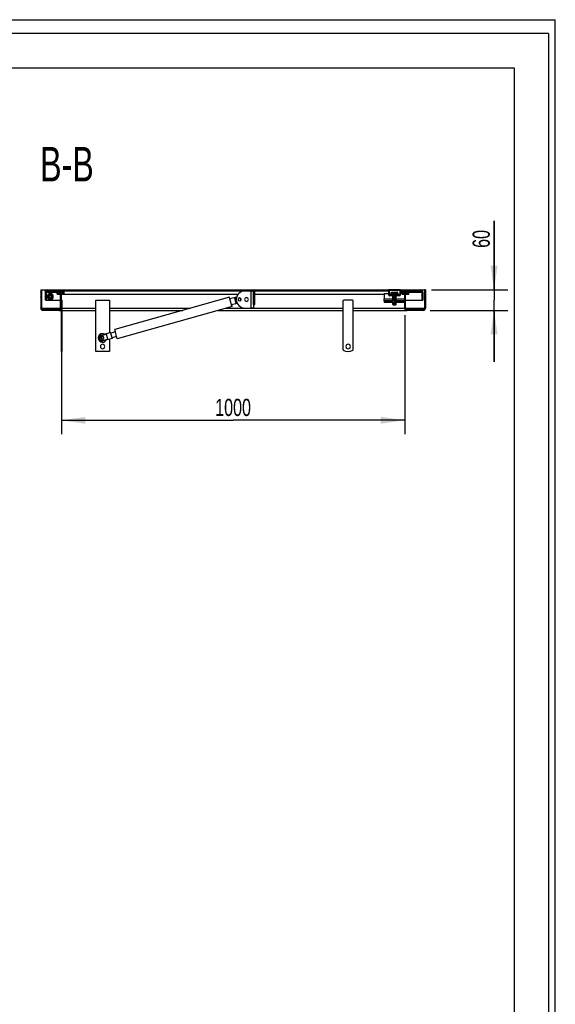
# Model space of a CAD drawing. Header units: millimetres. Extents: x 0 to 4200, y 0 to 5940.
# Tile 8 of 8: x 2640 to 4200, y 3072 to 5940. Entities that reach past the tile are written whole.
import ezdxf

# ---------------------------------------------------------------- set-up
doc = ezdxf.new("R2010")
doc.units = ezdxf.units.MM
doc.header["$LTSCALE"] = 387.2
doc.layers.get('0').update_dxf_attribs({"linetype": 'CONTINUOUS'})
doc.layers.add('_2D-BEM', color=7, linetype='CONTINUOUS')
doc.layers.add('_ZEICHNUNGSELEM', color=7, linetype='CONTINUOUS')
doc.styles.get("Standard").update_dxf_attribs({"font": 'txt', "width": 0.7})
doc.dimstyles.new('DIMSTYLE_1', dxfattribs={"dimtxt": 50, "dimasz": 70, "dimexe": 2, "dimexo": 1, "dimtad": 1, "dimdec": 1, "dimtxsty": 'Standard', "dimblk": '_FILLED', "dimblk1": '_FILLED', "dimblk2": '_FILLED', "dimcen": 0.09, "dimadec": 1, "dimazin": 2, "dimtp": 0.8, "dimtm": 0.8, "dimtfac": 1, "dimtdec": 1, "dimtofl": 0, "dimtmove": 0, "dimatfit": 3, "dimldrblk": '_FILLED', "dimfxl": 1, "dimtolj": 1, "dimarcsym": 0})
doc.dimstyles.new('DIMSTYLE_2', dxfattribs={"dimtxt": 50, "dimasz": 70, "dimexe": 2, "dimexo": 1, "dimtad": 1, "dimdec": 1, "dimtxsty": 'Standard', "dimblk": '_FILLED', "dimblk1": '_FILLED', "dimblk2": '_FILLED', "dimcen": 0.09, "dimadec": 1, "dimazin": 2, "dimtp": 0.3, "dimtm": 0.3, "dimtfac": 1, "dimtdec": 1, "dimtofl": 0, "dimtmove": 0, "dimatfit": 3, "dimldrblk": '_FILLED', "dimfxl": 1, "dimtolj": 1, "dimarcsym": 0})

# ---------------------------------------------------------------- blocks, each defined once
blk = doc.blocks.new('_FILLED')
at = {"color": 0, "linetype": 'ByBlock'}
blk.add_solid([(0, 0), (-1, 0.143), (-1, -0.143)], dxfattribs=at)
blk = doc.blocks.new('*D2')
at = {"layer": '_2D-BEM', "color": 2, "linetype": 'Continuous'}
for p, q in [((2761.7, 5079.5), (2761.7, 4733.1)), ((3761.7, 5079.5), (3761.7, 4733.1)), ((2761.7, 4773.1), (3261.7, 4773.1)), ((3761.7, 4773.1), (3261.7, 4773.1))]:
    blk.add_line(p, q, dxfattribs=at)
at = {"layer": '_2D-BEM', "color": 2, "linetype": 'Continuous', "xscale": 70, "yscale": 70, "zscale": 70, "rotation": 180}
blk.add_blockref('_FILLED', (2761.7, 4773.1), dxfattribs=at)
at = {"layer": '_2D-BEM', "color": 2, "linetype": 'Continuous', "xscale": 70, "yscale": 70, "zscale": 70}
blk.add_blockref('_FILLED', (3761.7, 4773.1), dxfattribs=at)
at = {"layer": '_2D-BEM', "color": 2, "linetype": 'Continuous', "insert": (3261.7, 4835.6), "char_height": 50, "width": 219.643, "attachment_point": 2, "line_spacing_factor": 0.9}
blk.add_mtext('1000', dxfattribs=at)
blk = doc.blocks.new('*D3')
at = {"layer": '_2D-BEM', "color": 2, "linetype": 'Continuous'}
for p, q in [((4021.7, 5153.1), (4021.7, 5354)), ((4021.7, 5354), (4021.7, 5123.1)), ((3839.2, 5153.1), (4061.7, 5153.1)), ((4021.7, 4943.1), (4021.7, 5123.1)), ((3835.3, 5093.1), (4061.7, 5093.1)), ((4021.7, 5093.1), (4021.7, 4943.1))]:
    blk.add_line(p, q, dxfattribs=at)
at = {"layer": '_2D-BEM', "color": 2, "linetype": 'Continuous', "xscale": 70, "yscale": 70, "zscale": 70}
for p, rotation in [((4021.7, 5153.1), 270), ((4021.7, 5093.1), 90)]:
    blk.add_blockref('_FILLED', p, dxfattribs=dict(at, rotation=rotation))
at = {"layer": '_2D-BEM', "color": 2, "linetype": 'Continuous', "insert": (3959.2, 5275.4), "char_height": 50, "width": 117.857, "attachment_point": 1, "rotation": 90, "line_spacing_factor": 0.9}
blk.add_mtext('60', dxfattribs=at)

msp = doc.modelspace()

# ---------------------------------------------------------------- hatches: boundary and pattern name
at = {"linetype": 'Continuous'}
h = msp.add_hatch(dxfattribs=at)
h.set_pattern_fill('B', color=2, scale=3.372355, angle=45, style=0, pattern_type=0)
h.set_pattern_definition([(45, (0, 0), (-2.3846154, 2.3846154), [])])
edge = h.paths.add_edge_path()
edge.add_line((3815.3, 5095.61), (3768.18, 5095.61))
edge.add_arc((3815.3, 5099.55), 3.94, 270, 360)
edge.add_line((3819.24, 5153.11), (3819.24, 5099.55))
edge.add_line((3821.74, 5153.11), (3819.24, 5153.11))
edge.add_line((3821.74, 5153.11), (3821.74, 5099.55))
edge.add_arc((3815.3, 5099.55), 6.44, 270, 360)
edge.add_line((3815.3, 5093.11), (3768.18, 5093.11))
edge.add_arc((3768.18, 5099.55), 6.44, 180, 270)
edge.add_line((3761.74, 5099.55), (3761.74, 5116.11))
edge.add_line((3761.74, 5116.11), (3736.74, 5116.11))
edge.add_line((3736.74, 5110.61), (3736.74, 5116.11))
edge.add_line((3735.74, 5109.61), (3736.74, 5110.61))
edge.add_line((3727.74, 5109.61), (3735.74, 5109.61))
edge.add_line((3727.74, 5109.61), (3726.74, 5110.61))
edge.add_line((3726.74, 5110.61), (3726.74, 5116.11))
edge.add_line((3726.74, 5116.11), (3701.74, 5116.11))
edge.add_line((3701.74, 5121.11), (3701.74, 5116.11))
edge.add_line((3726.74, 5121.11), (3701.74, 5121.11))
edge.add_line((3726.74, 5121.11), (3726.74, 5139.61))
edge.add_line((3726.49, 5139.61), (3726.74, 5139.61))
edge.add_line((3726.49, 5137.61), (3726.49, 5139.61))
edge.add_line((3726.49, 5137.61), (3724.74, 5137.61))
edge.add_line((3724.74, 5137.61), (3724.74, 5135.61))
edge.add_line((3724.74, 5135.61), (3718.24, 5135.61))
edge.add_arc((3718.24, 5139.61), 4, 180, 270)
edge.add_line((3714.24, 5151.61), (3714.24, 5139.61))
edge.add_line((3716.24, 5151.61), (3714.24, 5151.61))
edge.add_line((3716.24, 5151.61), (3716.24, 5139.61))
edge.add_arc((3718.24, 5139.61), 2, 180, 270)
edge.add_line((3721.74, 5137.61), (3718.24, 5137.61))
edge.add_line((3721.74, 5137.61), (3721.74, 5139.61))
edge.add_line((3724.42, 5139.61), (3721.74, 5139.61))
edge.add_arc((3723.82, 5139.61), 0.6, 0, 90)
edge.add_line((3723.82, 5140.21), (3722.5, 5140.21))
edge.add_line((3722.5, 5140.21), (3722.5, 5145.29))
edge.add_line((3722.5, 5145.29), (3723.74, 5146.01))
edge.add_line((3723.74, 5146.01), (3739.74, 5146.01))
edge.add_line((3740.98, 5145.29), (3739.74, 5146.01))
edge.add_line((3740.98, 5140.21), (3740.98, 5145.29))
edge.add_line((3740.98, 5140.21), (3739.65, 5140.21))
edge.add_arc((3739.65, 5139.61), 0.6, 90, 180)
edge.add_line((3741.74, 5139.61), (3739.05, 5139.61))
edge.add_line((3741.74, 5137.61), (3741.74, 5139.61))
edge.add_line((3745.24, 5137.61), (3741.74, 5137.61))
edge.add_arc((3745.24, 5139.61), 2, 270, 360)
edge.add_line((3747.24, 5151.61), (3747.24, 5139.61))
edge.add_line((3749.24, 5151.61), (3747.24, 5151.61))
edge.add_line((3749.24, 5151.61), (3749.24, 5139.61))
edge.add_arc((3745.24, 5139.61), 4, 270, 360)
edge.add_line((3745.24, 5135.61), (3738.74, 5135.61))
edge.add_line((3738.74, 5137.61), (3738.74, 5135.61))
edge.add_line((3738.74, 5137.61), (3736.99, 5137.61))
edge.add_line((3736.99, 5137.61), (3736.99, 5139.61))
edge.add_line((3736.74, 5139.61), (3736.99, 5139.61))
edge.add_line((3736.74, 5121.11), (3736.74, 5139.61))
edge.add_line((3761.74, 5121.11), (3736.74, 5121.11))
edge.add_line((3761.74, 5121.11), (3761.74, 5140.11))
edge.add_line((3753.74, 5140.11), (3761.74, 5140.11))
edge.add_line((3753.74, 5140.11), (3753.74, 5150.11))
edge.add_line((3749.49, 5150.11), (3753.74, 5150.11))
edge.add_line((3749.49, 5150.11), (3749.49, 5153.11))
edge.add_line((3749.49, 5153.11), (3807.51, 5153.11))
edge.add_arc((3807.51, 5146.38), 6.73, 0, 90)
edge.add_line((3814.24, 5146.38), (3814.24, 5123.11))
edge.add_line((3811.24, 5123.11), (3814.24, 5123.11))
edge.add_line((3811.24, 5146.38), (3811.24, 5123.11))
edge.add_arc((3807.51, 5146.38), 3.73, 0, 90)
edge.add_line((3773.74, 5150.11), (3807.51, 5150.11))
edge.add_line((3773.74, 5140.11), (3773.74, 5150.11))
edge.add_line((3764.24, 5140.11), (3773.74, 5140.11))
edge.add_line((3764.24, 5099.55), (3764.24, 5140.11))
edge.add_arc((3768.18, 5099.55), 3.94, 180, 270)
edge = h.paths.add_edge_path()
edge.add_line((2755.3, 5095.61), (2708.18, 5095.61))
edge.add_arc((2755.3, 5099.55), 3.94, 270, 360)
edge.add_line((2759.24, 5099.55), (2759.24, 5140.11))
edge.add_line((2749.74, 5140.11), (2759.24, 5140.11))
edge.add_line((2749.74, 5140.11), (2749.74, 5150.11))
edge.add_line((2720.97, 5150.11), (2749.74, 5150.11))
edge.add_arc((2720.97, 5146.38), 3.73, 90, 180)
edge.add_line((2717.24, 5146.38), (2717.24, 5123.11))
edge.add_line((2717.24, 5123.11), (2714.24, 5123.11))
edge.add_line((2714.24, 5146.38), (2714.24, 5123.11))
edge.add_arc((2720.97, 5146.38), 6.73, 90, 180)
edge.add_line((2720.97, 5153.11), (3713.99, 5153.11))
edge.add_line((3713.99, 5150.11), (3713.99, 5153.11))
edge.add_line((3324.87, 5150.11), (3713.99, 5150.11))
edge.add_line((3324.87, 5110.11), (3324.87, 5150.11))
edge.add_line((3320.87, 5110.11), (3324.87, 5110.11))
edge.add_line((3320.87, 5110.11), (3320.87, 5150.11))
edge.add_line((2769.74, 5150.11), (3320.87, 5150.11))
edge.add_line((2769.74, 5140.11), (2769.74, 5150.11))
edge.add_line((2761.74, 5140.11), (2769.74, 5140.11))
edge.add_line((2761.74, 5123.11), (2761.74, 5140.11))
edge.add_line((2761.74, 5123.11), (2763.74, 5123.11))
edge.add_line((2763.74, 4994.61), (2763.74, 5123.11))
edge.add_line((2761.74, 4994.61), (2763.74, 4994.61))
edge.add_line((2761.74, 4994.61), (2761.74, 5099.55))
edge.add_arc((2755.3, 5099.55), 6.44, 270, 360)
edge.add_line((2755.3, 5093.11), (2708.18, 5093.11))
edge.add_arc((2708.18, 5099.55), 6.44, 180, 270)
edge.add_line((2701.74, 5153.11), (2701.74, 5099.55))
edge.add_line((2701.74, 5153.11), (2704.24, 5153.11))
edge.add_line((2704.24, 5153.11), (2704.24, 5099.55))
edge.add_arc((2708.18, 5099.55), 3.94, 180, 270)
edge = h.paths.add_edge_path()
edge.add_line((2763.74, 4973.11), (2763.74, 4981.61))
edge.add_line((2761.74, 4973.11), (2763.74, 4973.11))
edge.add_line((2761.74, 4973.11), (2761.74, 4981.61))
edge.add_line((2761.74, 4981.61), (2763.74, 4981.61))

# ---------------------------------------------------------------- linework, layer by layer
at = {"color": 7, "linetype": 'Continuous'}
for p, q in [((0, 5940), (4200, 5940)), ((0, 5940), (4200, 5940)), ((4200, 0), (4200, 5940)), ((4200, 0), (4200, 5940)), ((2701.74, 5153.11), (2701.74, 5099.55)), ((2701.74, 5153.11), (2704.24, 5153.11)), ((2704.24, 5153.11), (2720.97, 5153.11)), ((2704.24, 5153.11), (2704.24, 5099.55)), ((2714.24, 5146.38), (2714.24, 5123.11)), ((2717.24, 5146.38), (2717.24, 5123.11)), ((2720.97, 5153.11), (3713.99, 5153.11)), ((2720.97, 5150.11), (2749.74, 5150.11)), ((2729.24, 5138.88), (2724.24, 5135.99)), ((2724.24, 5135.99), (2724.24, 5130.22)), ((2734.24, 5135.99), (2729.24, 5138.88)), ((2734.24, 5130.22), (2734.24, 5135.99)), ((2749.74, 5140.11), (2749.74, 5150.11)), ((2749.74, 5140.11), (2759.24, 5140.11)), ((2759.24, 5099.55), (2759.24, 5140.11)), ((2761.74, 5140.11), (2769.74, 5140.11)), ((2761.74, 5123.11), (2761.74, 5140.11)), ((2769.74, 5150.11), (3320.87, 5150.11)), ((2769.74, 5140.11), (2769.74, 5150.11)), ((2769.74, 5140.11), (3275.88, 5140.11)), ((3320.87, 5110.11), (3320.87, 5150.11)), ((3324.87, 5150.11), (3713.99, 5150.11)), ((3324.87, 5110.11), (3324.87, 5150.11)), ((3324.87, 5140.11), (3701.74, 5140.11)), ((3701.74, 5142.11), (3701.74, 5126.7)), ((3701.74, 5142.11), (3714.24, 5142.11)), ((3749.49, 5153.11), (3713.99, 5153.11)), ((3713.99, 5150.11), (3713.99, 5153.11)), ((3714.24, 5150.11), (3713.99, 5150.11)), ((3714.24, 5151.61), (3714.24, 5139.61)), ((3716.24, 5151.61), (3714.24, 5151.61)), ((3747.24, 5151.61), (3716.24, 5151.61)), ((3716.24, 5151.61), (3716.24, 5139.61)), ((3721.74, 5137.61), (3718.24, 5137.61)), ((3724.74, 5135.61), (3718.24, 5135.61)), ((3721.74, 5137.61), (3721.74, 5139.61)), ((3724.42, 5139.61), (3721.74, 5139.61)), ((3722.5, 5145.29), (3723.74, 5146.01)), ((3722.5, 5140.21), (3722.5, 5145.29)), ((3723.82, 5140.21), (3722.5, 5140.21)), ((3723.74, 5146.01), (3739.74, 5146.01)), ((3726.49, 5137.61), (3724.74, 5137.61)), ((3724.74, 5137.61), (3724.74, 5135.61)), ((3724.74, 5135.61), (3726.74, 5135.61)), ((3726.49, 5139.61), (3726.74, 5139.61)), ((3726.49, 5137.61), (3726.49, 5139.61)), ((3726.49, 5137.61), (3726.74, 5137.61)), ((3726.74, 5121.11), (3726.74, 5139.61)), ((3736.74, 5121.11), (3736.74, 5139.61)), ((3736.74, 5139.61), (3736.99, 5139.61)), ((3736.74, 5137.61), (3736.99, 5137.61)), ((3736.74, 5135.61), (3738.74, 5135.61)), ((3736.99, 5137.61), (3736.99, 5139.61)), ((3738.74, 5137.61), (3736.99, 5137.61)), ((3738.74, 5137.61), (3738.74, 5135.61)), ((3745.24, 5135.61), (3738.74, 5135.61)), ((3741.74, 5139.61), (3739.05, 5139.61)), ((3740.98, 5140.21), (3739.65, 5140.21)), ((3740.98, 5145.29), (3739.74, 5146.01)), ((3740.98, 5140.21), (3740.98, 5145.29)), ((3741.74, 5137.61), (3741.74, 5139.61)), ((3745.24, 5137.61), (3741.74, 5137.61)), ((3747.24, 5151.61), (3747.24, 5139.61)), ((3749.24, 5151.61), (3747.24, 5151.61)), ((3749.24, 5151.61), (3749.24, 5139.61)), ((3749.49, 5150.11), (3749.24, 5150.11)), ((3749.24, 5142.11), (3753.74, 5142.11)), ((3749.49, 5153.11), (3807.51, 5153.11)), ((3749.49, 5150.11), (3749.49, 5153.11)), ((3749.49, 5150.11), (3753.74, 5150.11)), ((3753.74, 5140.11), (3753.74, 5150.11)), ((3753.74, 5140.11), (3761.74, 5140.11)), ((3761.74, 5121.11), (3761.74, 5140.11)), ((3764.24, 5140.11), (3773.74, 5140.11)), ((3764.24, 5099.55), (3764.24, 5140.11)), ((3773.74, 5140.11), (3773.74, 5150.11)), ((3773.74, 5150.11), (3807.51, 5150.11)), ((3807.51, 5153.11), (3819.24, 5153.11)), ((3811.24, 5146.38), (3811.24, 5123.11)), ((3814.24, 5146.38), (3814.24, 5123.11)), ((3819.24, 5153.11), (3819.24, 5099.55)), ((3821.74, 5153.11), (3819.24, 5153.11)), ((3821.74, 5153.11), (3821.74, 5099.55)), ((2717.24, 5123.11), (2714.24, 5123.11)), ((2717.24, 5123.11), (2759.24, 5123.11)), ((2724.24, 5130.22), (2729.24, 5127.33)), ((2729.24, 5127.33), (2734.24, 5130.22)), ((2761.74, 5123.11), (2763.74, 5123.11)), ((2763.74, 4994.61), (2763.74, 5123.11)), ((2861.74, 4973.11), (2861.74, 5123.11)), ((2861.74, 5123.11), (2901.74, 5123.11)), ((2901.74, 5123.11), (2901.74, 5028.07)), ((3251.09, 5131.29), (2917, 5037.54)), ((3252.44, 5126.48), (3251.09, 5131.29)), ((3271.82, 5131.92), (3252.44, 5126.48)), ((3257.31, 5109.15), (3252.44, 5126.48)), ((3273.61, 5113.72), (3257.31, 5109.15)), ((3258.66, 5104.33), (3257.31, 5109.15)), ((3265.37, 5128.53), (3271.4, 5130.22)), ((3265.37, 5128.53), (3269.41, 5114.12)), ((3269.41, 5114.12), (3272.96, 5115.11)), ((3320.87, 5110.11), (3324.87, 5110.11)), ((3320.87, 5110.11), (3320.87, 5100.11)), ((3581.74, 5121.11), (3581.74, 4979.13)), ((3609.74, 5123.11), (3583.74, 5123.11)), ((3611.74, 4979.13), (3611.74, 5121.11)), ((3701.74, 5121.11), (3701.74, 5126.7)), ((3701.74, 5121.11), (3701.74, 5116.11)), ((3726.74, 5121.11), (3701.74, 5121.11)), ((3726.74, 5116.11), (3701.74, 5116.11)), ((3726.74, 5110.61), (3726.74, 5116.11)), ((3727.74, 5109.61), (3726.74, 5110.61)), ((3727.74, 5109.61), (3735.74, 5109.61)), ((3735.74, 5109.61), (3736.74, 5110.61)), ((3761.74, 5121.11), (3736.74, 5121.11)), ((3736.74, 5110.61), (3736.74, 5116.11)), ((3761.74, 5116.11), (3736.74, 5116.11)), ((3761.74, 5099.55), (3761.74, 5116.11)), ((3764.24, 5123.11), (3811.24, 5123.11)), ((3811.24, 5123.11), (3814.24, 5123.11)), ((2755.3, 5095.61), (2708.18, 5095.61)), ((2755.3, 5093.11), (2708.18, 5093.11)), ((2755.3, 5093.11), (2761.74, 5093.11)), ((2761.74, 4994.61), (2761.74, 5099.55)), ((2763.74, 5093.11), (2861.74, 5093.11)), ((2901.74, 5093.11), (3115.01, 5093.11)), ((3258.66, 5104.33), (2924.56, 5010.58)), ((3218.65, 5093.11), (3581.74, 5093.11)), ((3295.87, 5100.11), (3313.62, 5100.11)), ((3317.87, 5100.11), (3313.62, 5100.11)), ((3320.87, 5100.11), (3317.87, 5100.11)), ((3611.74, 5093.11), (3768.18, 5093.11)), ((3815.3, 5095.61), (3768.18, 5095.61)), ((3815.3, 5093.11), (3768.18, 5093.11)), ((2905.3, 5029.07), (2878.34, 5021.5)), ((2878.75, 5020.04), (2893.2, 5024.09)), ((2897.24, 5009.68), (2893.2, 5024.09)), ((2905.84, 5027.14), (2905.3, 5029.07)), ((2918.89, 5030.8), (2905.84, 5027.14)), ((2905.85, 5027.12), (2905.84, 5027.14)), ((2909.62, 5013.68), (2905.85, 5027.12)), ((2918.89, 5030.8), (2917, 5037.54)), ((2922.67, 5017.32), (2918.89, 5030.8)), ((2761.74, 4994.61), (2763.74, 4994.61)), ((2761.74, 4981.61), (2761.74, 4994.61)), ((2763.74, 4981.61), (2763.74, 4994.61)), ((2882.8, 5005.63), (2897.24, 5009.68)), ((2910.17, 5011.74), (2883.21, 5004.17)), ((2901.74, 5009.37), (2901.74, 4973.11)), ((2909.63, 5013.66), (2909.62, 5013.68)), ((2922.67, 5017.32), (2909.63, 5013.66)), ((2910.17, 5011.74), (2909.63, 5013.66)), ((2924.56, 5010.58), (2922.67, 5017.32)), ((2761.74, 4981.61), (2763.74, 4981.61)), ((2761.74, 4973.11), (2761.74, 4981.61)), ((2761.74, 4973.11), (2763.74, 4973.11)), ((2763.74, 4973.11), (2763.74, 4981.61)), ((2901.74, 4973.11), (2861.74, 4973.11))]:
    msp.add_line(p, q, dxfattribs=at)
at = {"color": 3, "linetype": 'Continuous'}
for q in [(0, 5900), (4180, 0)]:
    msp.add_line((4180, 5900), q, dxfattribs=at)
at = {"color": 5, "linetype": 'Continuous'}
for p, q in [((400, 5800), (4080, 5800)), ((4080, 5800), (4080, 100))]:
    msp.add_line(p, q, dxfattribs=at)
at = {"color": 9, "linetype": 'Continuous'}
for p, q in [((2717.24, 5146.38), (2749.74, 5146.38)), ((3313.62, 5150.11), (3313.62, 5100.11)), ((3721.74, 5139.61), (3716.24, 5139.61)), ((3747.24, 5139.61), (3741.74, 5139.61)), ((3773.74, 5146.38), (3811.24, 5146.38)), ((3701.74, 5126.7), (3726.74, 5126.7)), ((3736.74, 5126.7), (3761.74, 5126.7)), ((2704.24, 5099.55), (2759.24, 5099.55)), ((2763.74, 5099.55), (2861.74, 5099.55)), ((2901.74, 5099.55), (3137.97, 5099.55)), ((3241.61, 5099.55), (3581.74, 5099.55)), ((3611.74, 5099.55), (3761.74, 5099.55)), ((3764.24, 5099.55), (3819.24, 5099.55)), ((2878.34, 5021.5), (2878.75, 5020.04)), ((2882.8, 5005.63), (2883.21, 5004.17))]:
    msp.add_line(p, q, dxfattribs=at)
at = {"color": 7, "linetype": 'Continuous'}
for centre, radius, start, end in [((2720.97, 5146.38), 6.73, 90, 180), ((2720.97, 5146.38), 3.73, 90, 180), ((2729.24, 5133.11), 9, 0, 180), ((2729.24, 5133.11), 5, 120, 180), ((2729.24, 5133.11), 3, 0, 180), ((2729.24, 5133.11), 5, 60, 120), ((2729.24, 5133.11), 5, 0, 60), ((3295.87, 5125.11), 25, 90, 180), ((3718.24, 5139.61), 4, 180, 270), ((3718.24, 5139.61), 2, 180, 270), ((3723.82, 5139.61), 0.6, 0, 90), ((3739.65, 5139.61), 0.6, 90, 180), ((3745.24, 5139.61), 2, 270, 360), ((3745.24, 5139.61), 4, 270, 360), ((3807.51, 5146.38), 6.73, 0, 90), ((3807.51, 5146.38), 3.73, 0, 90), ((2729.24, 5133.11), 9, 180, 360), ((2729.24, 5133.11), 5, 180, 240), ((2729.24, 5133.11), 3, 180, 360), ((2729.24, 5133.11), 5, 240, 300), ((2729.24, 5133.11), 5, 300, 360), ((3295.87, 5125.11), 25, 180, 270), ((3280.87, 5125.11), 4.25, 0, 180), ((3280.87, 5125.11), 4.25, 180, 360), ((3280.87, 5125.11), 4, 15.67462, 195.67462), ((3280.87, 5125.11), 4, 195.67462, 15.67462), ((3300.87, 5125.11), 5.5, 0, 180), ((3300.87, 5125.11), 5.5, 180, 360), ((3583.74, 5121.11), 2, 90, 180), ((3609.74, 5121.11), 2, 0, 90), ((2708.18, 5099.55), 6.44, 180, 270), ((2708.18, 5099.55), 3.94, 180, 270), ((2755.3, 5099.55), 3.94, 270, 360), ((2755.3, 5099.55), 6.44, 270, 360), ((3768.18, 5099.55), 6.44, 180, 270), ((3768.18, 5099.55), 3.94, 180, 270), ((3815.3, 5099.55), 3.94, 270, 360), ((3815.3, 5099.55), 6.44, 270, 360), ((2881.74, 5013.11), 12.5, 90, 270), ((2880.78, 5012.84), 9, 105.67462, 195.67462), ((2880.78, 5012.84), 7.48, 105.67462, 285.67462), ((2881.74, 5013.11), 12.5, 61.74418, 90), ((2880.78, 5012.84), 9, 195.67462, 285.67462), ((2881.74, 4988.11), 6.5, 90, 270), ((2881.74, 5013.11), 4, 15.67462, 195.67462), ((2881.74, 5013.11), 4, 195.67462, 15.67462), ((2881.74, 5013.11), 3.45, 90, 270), ((2881.74, 5013.11), 3.45, 270, 90), ((2881.74, 5013.11), 12.5, 270, 329.59094), ((2881.74, 4988.11), 6.5, 270, 90), ((3596.74, 4988.11), 6.5, 90, 270), ((3596.74, 4988.11), 6.5, 270, 90), ((3583.74, 4979.13), 2, 180, 235.58261), ((3596.74, 4998.11), 25, 235.58261, 304.41739), ((3609.74, 4979.13), 2, 304.41739, 360)]:
    msp.add_arc(centre, radius, start, end, dxfattribs=at)
at = {"color": 9, "linetype": 'Continuous'}
for start, end in [(0, 180), (180, 360)]:
    msp.add_arc((2729.24, 5133.11), 7.8, start, end, dxfattribs=at)
at = {"color": 7, "linetype": 'Continuous'}
for points, knots in [([(2717.24, 5146.38), (2717.54, 5146.86), (2718.12, 5147.77), (2718.89, 5148.81), (2719.54, 5149.47), (2720.12, 5149.92), (2720.64, 5150.11), (2720.97, 5150.11)], [0, 0, 0, 0, 0.3131891, 0.5936424, 0.7144728, 0.8209868, 1, 1, 1, 1]), ([(2717.24, 5146.38), (2717.31, 5146.58), (2717.59, 5147.37), (2717.87, 5148.16), (2718.09, 5148.75)], [0, 0, 0, 0, 0.2545034, 1, 1, 1, 1]), ([(3811.24, 5146.38), (3810.93, 5146.86), (3810.36, 5147.77), (3809.59, 5148.81), (3808.94, 5149.47), (3808.35, 5149.92), (3807.84, 5150.11), (3807.51, 5150.11)], [0, 0, 0, 0, 0.3131891, 0.5936424, 0.7144728, 0.8209868, 1, 1, 1, 1]), ([(3811.24, 5146.38), (3811.17, 5146.58), (3810.89, 5147.37), (3810.6, 5148.16), (3810.38, 5148.75)], [0, 0, 0, 0, 0.2545034, 1, 1, 1, 1])]:
    msp.add_open_spline(points, degree=3, knots=knots, dxfattribs=at)

# ---------------------------------------------------------------- texts
at = {"layer": '_ZEICHNUNGSELEM', "color": 2, "linetype": 'Continuous', "insert": (2855.97, 5569.2), "char_height": 100, "width": 342.8571, "attachment_point": 3, "line_spacing_factor": 0.9}
msp.add_mtext('B-B', dxfattribs=at)

# ---------------------------------------------------------------- dimensions: what is measured, and where the dimension line sits
at = {"layer": '_2D-BEM', "color": 2, "linetype": 'Continuous'}
dim = msp.add_linear_dim(base=(4021.74, 5153.11), p1=(3834.3, 5093.11), p2=(3838.24, 5153.11), angle=90, dimstyle='DIMSTYLE_2', dxfattribs=at)
dim.commit()
dim.dimension.update_dxf_attribs({"geometry": '*D3', "text_midpoint": (4021.74, 5307.56), "dimtype": 160})
dim = msp.add_linear_dim(base=(3761.74, 4773.11), p1=(2761.74, 5080.55), p2=(3761.74, 5080.55), dimstyle='DIMSTYLE_1', dxfattribs=at)
dim.commit()
dim.dimension.update_dxf_attribs({"geometry": '*D2', "text_midpoint": (3254.6, 4773.11), "dimtype": 160})

doc.saveas('drawing.dxf')
